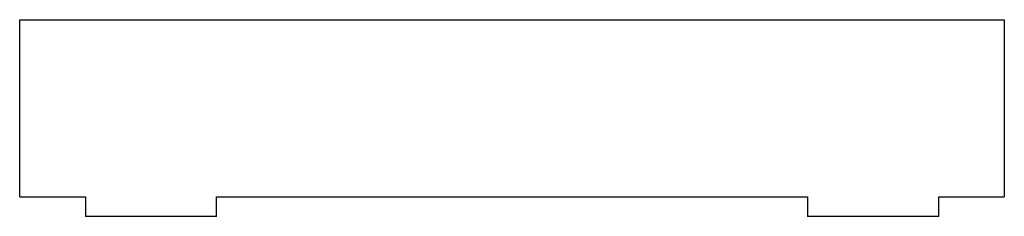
# Model space of a CAD drawing. Header units: millimetres. Extents: x -75 to 75, y -15 to 15.
import ezdxf

# ---------------------------------------------------------------- set-up
doc = ezdxf.new("R2010")
doc.units = ezdxf.units.MM

msp = doc.modelspace()

# ---------------------------------------------------------------- linework, layer by layer
at = {"color": 7, "linetype": 'Continuous', "lineweight": 25}
for p, q in [((-75, -12), (-75, 15)), ((-75, 15), (75, 15)), ((75, 15), (75, -12)), ((-75, -12), (-65, -12)), ((-65, -12), (-65, -15)), ((-45, -12), (45, -12)), ((-45, -15), (-45, -12)), ((45, -12), (45, -15)), ((65, -15), (65, -12)), ((65, -12), (75, -12)), ((-45, -15), (-65, -15)), ((65, -15), (45, -15))]:
    msp.add_line(p, q, dxfattribs=at)

doc.saveas('drawing.dxf')
